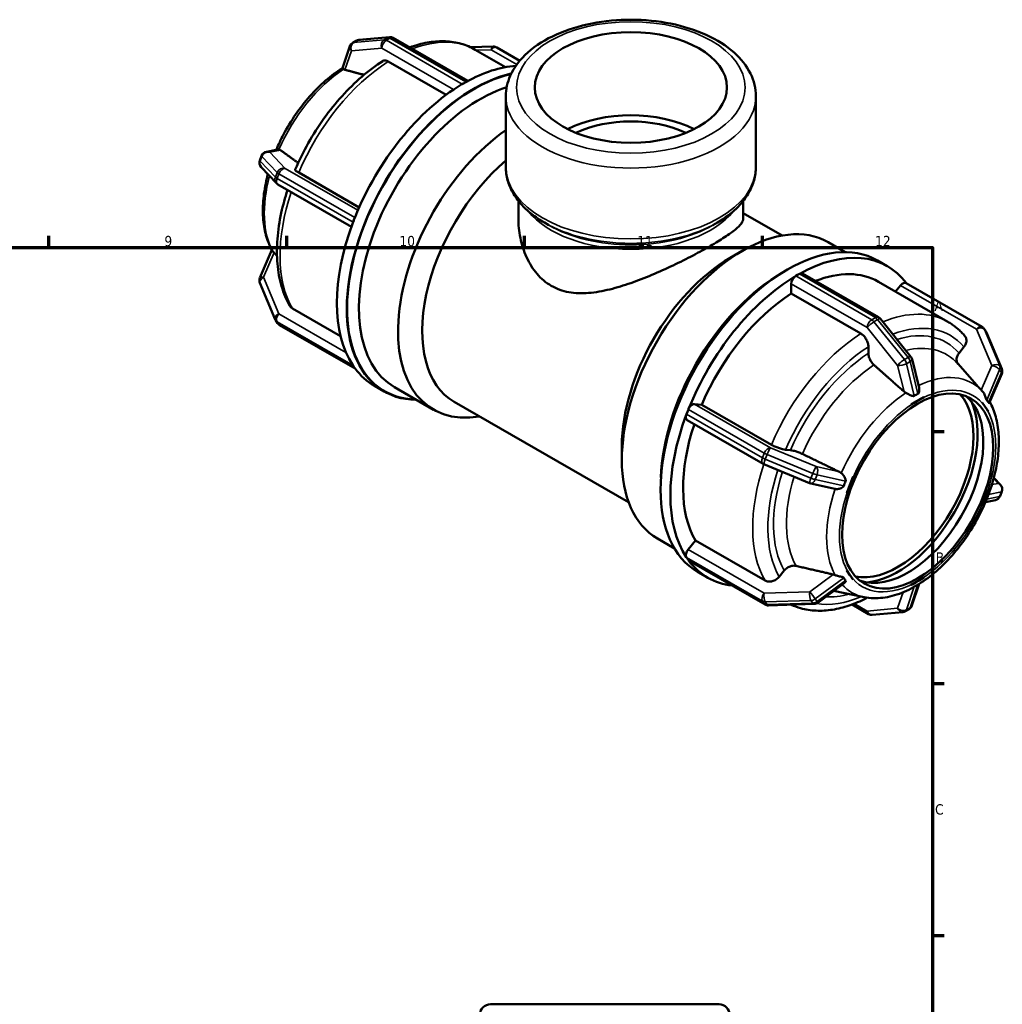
# Model space of a CAD drawing. Header units: millimetres. Extents: x 0 to 902, y -216 to 641.
# Tile 6 of 6: x 552 to 842, y 351 to 641. Entities that reach past the tile are written whole.
import ezdxf

# ---------------------------------------------------------------- set-up
doc = ezdxf.new("R2010")
doc.units = ezdxf.units.MM
for name, color, linetype, lineweight in [('Border (ANSI)', 7, 'Continuous', 70), ('Visible (ANSI)', 7, 'Continuous', 50), ('Visible Narrow (ANSI)', 7, 'Continuous', 35)]:
    doc.layers.add(name, color=color, linetype=linetype, lineweight=lineweight)
doc.styles.add('Note Text (ANSI)', font='tahoma.ttf')

# ---------------------------------------------------------------- blocks, each defined once
blk = doc.blocks.new('Borders Default Border')
at = {"layer": 'Border (ANSI)'}
for p, q in [((560.67, 574), (560.67, 577.45)), ((630.75, 574), (630.75, 577.45)), ((700.83, 574), (700.83, 577.45)), ((770.92, 574), (770.92, 577.45)), ((821, 519.75), (824.45, 519.75)), ((821, 445.5), (824.45, 445.5)), ((821, 371.25), (824.45, 371.25))]:
    blk.add_line(p, q, dxfattribs=at)
at = {"layer": 'Border (ANSI)', "flags": 128}
blk.add_lwpolyline([(20, 20), (20, 574), (821, 574), (821, 20), (20, 20)], dxfattribs=at)
at = {"layer": 'Border (ANSI)', "attachment_point": 7, "style": 'Note Text (ANSI)'}
for s, insert, char_height in [('9', (594.7, 574.34), 3.05), ('10', (663.96, 574.34), 3.048), ('11', (734.04, 574.4), 3.048), ('12', (804.13, 574.4), 3.048), ('A', (821.63, 555.35), 3.05), ('B', (821.99, 481.1), 3.05), ('C', (821.8, 406.8), 3.05)]:
    blk.add_mtext(s, dxfattribs=dict(at, insert=insert, char_height=char_height))

msp = doc.modelspace()

# ---------------------------------------------------------------- linework, layer by layer
at = {"layer": 'Visible (ANSI)'}
for p, q in [((661.001, 636.052), (652.024, 635.229)), ((684.125, 623.134), (662.117, 635.808)), ((647.152, 626.902), (649.332, 633.334)), ((651.254, 634.985), (650.179, 634.366)), ((684.914, 633.059), (691.608, 633.264)), ((692.609, 633.013), (699.416, 629.093)), ((686.309, 632.335), (695.249, 627.187)), ((677.71, 619.022), (660.632, 628.857)), ((682.481, 622.207), (683.019, 622.516)), ((683.019, 622.516), (683.556, 622.825)), ((695.322, 597.743), (695.322, 618.628)), ((768.975, 597.743), (768.975, 618.628)), ((623.356, 601.078), (622.819, 599.693)), ((624.742, 602.247), (628.097, 602.929)), ((623.206, 597.713), (627.694, 592.955)), ((634.277, 596.088), (652.085, 585.833)), ((628.126, 592.614), (649.805, 580.13)), ((699.005, 582.645), (699.005, 587.784)), ((765.292, 582.645), (765.292, 587.784)), ((765.292, 584.151), (776.759, 577.548)), ((650.294, 581.468), (650.563, 582.161)), ((650.563, 582.161), (650.832, 582.854)), ((707.967, 580.602), (706.663, 581.359)), ((756.33, 580.602), (757.634, 581.359)), ((790.279, 575.578), (795.317, 572.678)), ((622.841, 565.033), (626.36, 573.306)), ((761.44, 570.967), (764.99, 573.027)), ((804.828, 570.201), (807.727, 568.531)), ((781.278, 565.932), (781.816, 566.242)), ((782.759, 566.334), (805.142, 553.445)), ((627.325, 552.815), (622.837, 563.565)), ((779.405, 560.46), (779.405, 563.308)), ((780.741, 565.623), (781.278, 565.932)), ((805.082, 563.938), (825.596, 552.125)), ((835.634, 550.65), (813.251, 563.539)), ((799.918, 548.647), (779.405, 560.46)), ((810.16, 561.014), (811.64, 562.855)), ((632.403, 556.072), (646.626, 547.882)), ((627.521, 552.458), (628.059, 551.691)), ((805.671, 552.992), (814.648, 541.83)), ((628.663, 551.138), (650.94, 538.31)), ((836.776, 549.33), (836.239, 550.097)), ((836.972, 548.974), (841.461, 538.223)), ((802.145, 542.833), (802.145, 544.785)), ((828.853, 542.886), (830.315, 544.704)), ((815.012, 541.093), (817.076, 532.621)), ((650.563, 538.831), (650.294, 539.214)), ((650.832, 538.448), (650.563, 538.831)), ((834.025, 533.54), (828.56, 539.701)), ((841.456, 536.755), (837.866, 528.314)), ((656.57, 533.257), (659.469, 531.588)), ((662.506, 532.839), (674.018, 526.21)), ((835.819, 531.517), (835.747, 531.598)), ((680.097, 528.525), (731.486, 498.932)), ((816.648, 528.843), (814.774, 527.764)), ((818.522, 529.922), (816.648, 528.843)), ((818.52, 529.928), (818.522, 529.922)), ((835.641, 528.354), (835.642, 528.353)), ((835.642, 528.353), (835.645, 528.359)), ((836.579, 527.016), (835.642, 528.353)), ((748.554, 524.884), (748.823, 525.577)), ((748.823, 525.577), (749.091, 526.27)), ((750.917, 527.887), (753.05, 527.691)), ((753.05, 527.691), (773.564, 515.878)), ((814.774, 527.764), (814.773, 527.77)), ((814.773, 527.765), (814.774, 527.764)), ((837.516, 525.68), (836.579, 527.016)), ((837.516, 525.68), (837.515, 525.68)), ((837.518, 525.685), (837.516, 525.68)), ((771.151, 510.251), (748.768, 523.14)), ((729.49, 515.484), (729.49, 511.38)), ((777.723, 514.419), (779.185, 514.285)), ((784.836, 504.562), (771.37, 510.143)), ((797.654, 506.477), (796.717, 504.061)), ((797.648, 506.478), (797.654, 506.477)), ((797.654, 506.477), (797.652, 506.478)), ((841.091, 504.076), (839.119, 506.166)), ((792.237, 502.871), (785.145, 504.464)), ((796.717, 504.061), (795.78, 501.645)), ((836.579, 500.407), (837.516, 502.823)), ((837.515, 502.824), (837.516, 502.823)), ((837.516, 502.823), (837.518, 502.823)), ((795.78, 501.645), (795.775, 501.647)), ((835.642, 497.991), (836.579, 500.407)), ((839.556, 499.541), (836.638, 498.948)), ((840.941, 500.71), (841.479, 502.095)), ((835.642, 497.991), (835.641, 497.992)), ((835.645, 497.992), (835.642, 497.991)), ((739.977, 488.227), (745.014, 485.326)), ((749.043, 485.023), (751.176, 487.675)), ((751.176, 487.675), (771.69, 475.862)), ((748.823, 482.247), (748.554, 482.63)), ((749.091, 481.864), (748.823, 482.247)), ((771.688, 468.776), (749.306, 481.665)), ((751.931, 478.343), (754.83, 476.673)), ((775.849, 476.982), (777.311, 478.8)), ((795.775, 478.785), (795.78, 478.789)), ((795.78, 478.789), (795.779, 478.79)), ((795.78, 478.789), (796.717, 477.452)), ((796.717, 477.452), (797.654, 476.115)), ((797.654, 476.115), (797.648, 476.111)), ((816.648, 475.625), (818.522, 476.704)), ((818.52, 476.705), (818.522, 476.704)), ((818.522, 476.704), (818.52, 476.7)), ((795.041, 475.123), (787.225, 469.308)), ((814.774, 474.546), (814.773, 474.547)), ((814.773, 474.542), (814.774, 474.546)), ((814.774, 474.546), (816.648, 475.625)), ((817.139, 474.868), (814.965, 468.454)), ((800.944, 470.955), (791.899, 472.786)), ((786.154, 468.936), (772.689, 468.524)), ((797.318, 468.781), (802.181, 465.981)), ((813.044, 466.803), (814.119, 467.422)), ((803.296, 465.736), (812.273, 466.559)), ((690.79, 350.927), (758.142, 350.927))]:
    msp.add_line(p, q, dxfattribs=at)
for centre, radius, start, end in [((661.174, 634.17), 1.89, 60.06401, 95.23725), ((651.122, 632.728), 1.89, 119.93599, 161.28292), ((652.197, 633.347), 1.89, 95.23725, 119.93599), ((691.666, 631.375), 1.89, 60.06401, 91.75008), ((625.118, 600.395), 1.89, 101.48625, 158.80211), ((624.581, 599.009), 1.89, 158.80211, 223.33003), ((629.069, 594.251), 1.89, 223.33003, 240.06401), ((624.581, 564.293), 1.89, 156.95979, 202.66139), ((629.069, 553.543), 1.89, 202.66139, 215.02709), ((629.606, 552.776), 1.89, 215.02709, 240.06401), ((804.199, 551.807), 1.89, 38.80817, 60.06401), ((834.691, 549.012), 1.89, 35.02709, 60.06401), ((835.228, 548.245), 1.89, 22.66139, 35.02709), ((813.175, 540.645), 1.89, 13.69668, 38.80817), ((839.717, 537.495), 1.89, 336.95979, 22.66139), ((772.094, 511.889), 1.89, 240.06401, 247.48785), ((785.559, 506.308), 1.89, 247.48785, 257.34102), ((839.717, 502.779), 1.89, 338.80211, 43.33003), ((839.179, 501.393), 1.89, 281.48625, 338.80211), ((772.632, 470.413), 1.89, 240.06401, 271.75008), ((786.097, 470.825), 1.89, 271.75008, 306.64487), ((813.175, 469.06), 1.89, 299.93599, 341.28292), ((803.124, 467.618), 1.89, 240.06401, 275.23725), ((812.101, 468.441), 1.89, 275.23725, 299.93599), ((690.79, 347.777), 3.15, 90, 180), ((758.142, 347.777), 3.15, 0, 90)]:
    msp.add_arc(centre, radius, start, end, dxfattribs=at)
for centre, major_axis, ratio in [((732.149, 621.203), (-28.328, 0), 0.5758617), ((816.648, 502.234), (-15.72, -27.297), 0.5780931)]:
    msp.add_ellipse(centre, major_axis=major_axis, ratio=ratio, dxfattribs=at)
for centre, major_axis, ratio, start_param, end_param in [((683.019, 579.186), (26.449, 45.929), 0.5780931, 0.3652883, 0.76579), ((685.918, 577.517), (-26.449, -45.929), 0.5780931, 3.6275523, 6.5977104), ((685.918, 577.517), (-26.379, -45.808), 0.5780931, 3.6285548, 6.5894647), ((687.658, 576.515), (-25.151, -43.676), 0.5780931, 3.7013868, 6.2831853), ((683.019, 579.186), (-26.449, -45.929), 0.5780931, 3.9427316, 4.9545802), ((683.019, 579.186), (-26.449, -45.929), 0.5780931, 3.9250571, 3.9427316), ((682.481, 620.661), (0.943, 1.638), 0.5780931, 0.7834645, 0.8770927), ((683.019, 579.186), (-26.449, -45.929), 0.5780931, 3.9073826, 3.9250571), ((683.556, 621.28), (0.943, 1.638), 0.5780931, 0.6898362, 0.7834645), ((732.149, 596.677), (-28.328, 0), 0.5758617, 3.9922953, 5.4324827), ((732.149, 596.677), (-25.2, 0), 0.5758617, 4.01583, 5.4089479), ((699.169, 569.886), (-25.151, -43.676), 0.5780931, 4.0332122, 6.7342121), ((702.733, 567.833), (-22.636, -39.308), 0.5780931, 4.1582131, 6.2831853), ((683.019, 579.186), (-26.449, -45.929), 0.5780931, 4.9899291, 6.0017777), ((683.019, 579.186), (-26.449, -45.929), 0.5780931, 4.9722547, 4.9899291), ((651.452, 581.362), (0.943, 1.638), 0.5780931, 1.830662, 1.9242902), ((683.019, 579.186), (-26.449, -45.929), 0.5780931, 4.9545802, 4.9722547), ((651.989, 582.748), (0.943, 1.638), 0.5780931, 1.7370338, 1.830662), ((765.128, 531.902), (-25.151, -43.676), 0.5780931, 3.1415927, 6.2831853), ((778.379, 524.272), (26.449, 45.929), 0.5780931, 0, 3.1415926), ((781.278, 522.602), (26.449, 45.929), 0.5780931, 6.0392486, 7.0489753), ((761.564, 533.955), (-22.636, -39.308), 0.5780931, 3.9289245, 5.4958534), ((781.816, 564.696), (-0.943, -1.638), 0.5780931, 3.8314289, 3.9250571), ((781.816, 564.696), (0.943, 1.638), 0.5780931, 0, 0.6898362), ((781.278, 522.602), (23.804, 41.336), 0.5780931, 0, 0.6266655), ((776.64, 525.273), (-25.151, -43.676), 0.5780931, 3.9652845, 5.4594935), ((781.278, 522.602), (-26.449, -45.929), 0.5780931, 3.9427316, 4.9545802), ((780.741, 564.077), (0.943, 1.638), 0.5780931, 0.8770927, 2.3542608), ((780.741, 564.077), (-0.943, -1.638), 0.5780931, 3.9250571, 4.0186853), ((812.308, 561.901), (0.943, 1.638), 0.5780931, 0, 1.3070632), ((781.278, 522.602), (-23.804, -41.336), 0.5780931, 3.9806413, 4.9166705), ((651.452, 540.653), (-0.943, -1.638), 0.5780931, 5.925824, 6.0194522), ((683.019, 579.186), (-26.449, -45.929), 0.5780931, 6.0017777, 6.0194522), ((683.019, 579.186), (-26.449, -45.929), 0.5780931, 6.0194522, 6.0371267), ((651.989, 539.887), (-0.943, -1.638), 0.5780931, 6.0194522, 6.1130804), ((683.019, 579.186), (-26.449, -45.929), 0.5780931, 6.0371267, 6.2831853), ((810.85, 505.573), (-15.72, -27.297), 0.5780931, 0.1847668, 2.9568258), ((813.749, 503.904), (-15.72, -27.297), 0.5780931, 0.0919883, 3.0496043), ((810.85, 505.573), (-16.582, -28.795), 0.5780931, 0.3876441, 2.7539486), ((750.249, 526.164), (-0.943, -1.638), 0.5780931, 4.8786264, 4.9722547), ((750.249, 526.164), (0.943, 1.638), 0.5780931, 0.2598657, 1.7370338), ((781.278, 522.602), (-26.449, -45.929), 0.5780931, 4.9899291, 6.0017777), ((749.711, 524.778), (-0.943, -1.638), 0.5780931, 5.0658829, 6.2831853), ((749.711, 524.778), (-0.943, -1.638), 0.5780931, 4.9722547, 5.0658829), ((781.278, 522.602), (-23.804, -41.336), 0.5780931, 5.0490531, 5.963868), ((749.711, 484.07), (-0.943, -1.638), 0.5780931, 4.4486559, 5.925824), ((749.711, 484.07), (-0.943, -1.638), 0.5780931, 5.925824, 6.0194522), ((750.249, 483.303), (-0.943, -1.638), 0.5780931, 6.0194522, 6.1130804), ((781.278, 522.602), (-26.449, -45.929), 0.5780931, 6.0371267, 6.527122), ((750.249, 483.303), (-0.943, -1.638), 0.5780931, 6.1130804, 6.2831853)]:
    msp.add_ellipse(centre, major_axis=major_axis, ratio=ratio, start_param=start_param, end_param=end_param, dxfattribs=at)
for points, knots in [([(768.975, 618.628), (768.975, 620.907), (768.419, 623.176), (766.276, 627.551), (764.622, 629.633), (760.288, 633.51), (757.513, 635.258), (751.192, 638.145), (747.63, 639.269), (740.134, 640.776), (736.205, 641.163), (728.354, 641.179), (724.435, 640.81), (716.959, 639.347), (713.406, 638.25), (707, 635.387), (704.151, 633.617), (699.53, 629.521), (697.735, 627.197), (695.772, 622.728), (695.322, 620.681), (695.322, 618.628)], [0.7853982, 0.7853982, 0.7853982, 0.7853982, 1.0603474, 1.0603474, 1.3575017, 1.3575017, 1.6856704, 1.6856704, 2.0203189, 2.0203189, 2.3527033, 2.3527033, 2.6839192, 2.6839192, 3.0162502, 3.0162502, 3.3508645, 3.3508645, 3.6792644, 3.6792644, 3.9269908, 3.9269908, 3.9269908, 3.9269908]), ([(686.309, 632.335), (684.999, 633.09), (683.594, 633.678), (680.653, 634.506), (679.119, 634.746), (675.976, 634.887), (674.367, 634.788), (671.111, 634.276), (669.465, 633.863), (667.535, 633.208), (667.257, 633.11), (666.979, 633.007)], [5.49972085, 5.49972085, 5.49972085, 5.49972085, 5.6450944, 5.6450944, 5.79046794, 5.79046794, 5.93584148, 5.93584148, 6.08121503, 6.08121503, 6.10566856, 6.10566856, 6.10566856, 6.10566856]), ([(659.018, 628.984), (656.925, 627.642), (654.862, 626.091), (650.848, 622.628), (648.899, 620.715), (645.17, 616.591), (643.392, 614.379), (640.059, 609.728), (638.506, 607.289), (635.673, 602.263), (634.393, 599.675), (633.272, 597.054)], [0.05675007, 0.05675007, 0.05675007, 0.05675007, 0.24340997, 0.24340997, 0.43006986, 0.43006986, 0.61672976, 0.61672976, 0.80338965, 0.80338965, 0.99004955, 0.99004955, 0.99004955, 0.99004955]), ([(660.632, 628.857), (660.357, 629.015), (660.034, 629.127), (659.526, 629.176), (659.251, 629.121), (659.044, 629.001), (659.031, 628.993), (659.018, 628.984)], [0, 0, 0, 0, 0.11656574, 0.11656574, 0.23322372, 0.23322372, 0.24111147, 0.24111147, 0.24111147, 0.24111147]), ([(647.159, 626.92), (645.473, 625.861), (643.816, 624.624), (640.597, 621.836), (639.037, 620.285), (636.072, 616.931), (634.667, 615.129), (632.062, 611.341), (630.861, 609.355), (629.009, 605.847), (628.299, 604.351), (627.659, 602.84)], [0.04530892, 0.04530892, 0.04530892, 0.04530892, 0.24595622, 0.24595622, 0.44767766, 0.44767766, 0.64939909, 0.64939909, 0.85112052, 0.85112052, 0.9960911, 0.9960911, 0.9960911, 0.9960911]), ([(647.493, 626.584), (647.491, 626.586), (647.488, 626.588), (647.323, 626.693), (647.226, 626.771), (647.154, 626.859), (647.146, 626.883), (647.152, 626.902)], [-1.20527305, -1.20527305, -1.20527305, -1.20527305, -1.20340759, -1.20340759, -1.09653631, -1.09653631, -1.03220049, -1.03220049, -1.03220049, -1.03220049]), ([(647.907, 626.413), (647.895, 626.416), (647.883, 626.419), (647.731, 626.462), (647.599, 626.517), (647.493, 626.584)], [0.633120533, 0.633120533, 0.633120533, 0.633120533, 0.63826468, 0.63826468, 0.701482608, 0.701482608, 0.701482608, 0.701482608]), ([(628.097, 602.929), (628.128, 602.935), (628.16, 602.94), (628.278, 602.95), (628.369, 602.945), (628.466, 602.925)], [-0.747560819, -0.747560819, -0.747560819, -0.747560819, -0.727766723, -0.727766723, -0.677641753, -0.677641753, -0.677641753, -0.677641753]), ([(628.466, 602.925), (628.603, 602.898), (628.732, 602.84), (628.854, 602.758), (628.863, 602.752), (628.872, 602.745)], [0.55155012, 0.55155012, 0.55155012, 0.55155012, 0.614768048, 0.614768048, 0.619912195, 0.619912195, 0.619912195, 0.619912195]), ([(625.178, 595.622), (625.068, 595.207), (624.965, 594.793), (624.395, 592.381), (624.063, 590.4), (623.696, 586.535), (623.662, 584.649), (623.908, 581.027), (624.188, 579.291), (625.08, 576.021), (625.693, 574.488), (626.479, 573.091)], [1.22513562, 1.22513562, 1.22513562, 1.22513562, 1.26459723, 1.26459723, 1.4553926, 1.4553926, 1.64618797, 1.64618797, 1.83698334, 1.83698334, 2.02777871, 2.02777871, 2.02777871, 2.02777871]), ([(633.275, 597.053), (633.261, 597.02), (633.258, 596.982), (633.294, 596.846), (633.409, 596.703), (633.735, 596.427), (634.003, 596.246), (634.277, 596.088)], [-0.28094926, -0.28094926, -0.28094926, -0.28094926, -0.23322372, -0.23322372, -0.11656574, -0.11656574, 0, 0, 0, 0]), ([(695.322, 597.743), (695.322, 596.448), (695.5, 595.153), (696.189, 592.633), (696.701, 591.408), (698.014, 589.067), (698.816, 587.951), (700.669, 585.846), (701.72, 584.855), (704.037, 583.006), (705.304, 582.148), (706.663, 581.359)], [3.92699082, 3.92699082, 3.92699082, 3.92699082, 4.08329994, 4.08329994, 4.23960906, 4.23960906, 4.39591819, 4.39591819, 4.55222731, 4.55222731, 4.70853643, 4.70853643, 4.70853643, 4.70853643]), ([(757.634, 581.359), (758.993, 582.148), (760.26, 583.006), (762.578, 584.855), (763.629, 585.846), (765.481, 587.951), (766.283, 589.067), (767.597, 591.408), (768.108, 592.633), (768.798, 595.153), (768.975, 596.448), (768.975, 597.743)], [0.00385255, 0.00385255, 0.00385255, 0.00385255, 0.16016167, 0.16016167, 0.31647079, 0.31647079, 0.47277992, 0.47277992, 0.62908904, 0.62908904, 0.78539816, 0.78539816, 0.78539816, 0.78539816]), ([(630.975, 590.973), (630.242, 588.736), (629.631, 586.499), (628.579, 581.662), (628.192, 579.072), (627.805, 574.036), (627.804, 571.589), (628.205, 566.912), (628.605, 564.681), (629.822, 560.504), (630.639, 558.559), (631.666, 556.799)], [1.13346855, 1.13346855, 1.13346855, 1.13346855, 1.29113886, 1.29113886, 1.47797754, 1.47797754, 1.66481622, 1.66481622, 1.8516549, 1.8516549, 2.03849359, 2.03849359, 2.03849359, 2.03849359]), ([(699.005, 582.645), (699.005, 580.763), (699.195, 578.795), (699.997, 574.896), (700.608, 572.965), (702.249, 569.363), (703.282, 567.69), (705.73, 564.816), (707.148, 563.617), (708.712, 562.716)], [18.396803, 18.396803, 18.396803, 18.396803, 19.0607011, 19.0607011, 19.7245992, 19.7245992, 20.3884973, 20.3884973, 21.0523954, 21.0523954, 21.0523954, 21.0523954]), ([(708.712, 562.716), (710.277, 561.815), (712.012, 561.198), (715.713, 560.531), (717.681, 560.477), (721.734, 560.799), (723.824, 561.175), (728.013, 562.199), (730.113, 562.848), (734.147, 564.256), (736.233, 565.066), (740.428, 566.826), (742.537, 567.776), (746.628, 569.718), (748.615, 570.711), (752.325, 572.651), (754.048, 573.597), (757.121, 575.367), (758.538, 576.229), (760.999, 577.843), (762.044, 578.595), (763.7, 579.963), (764.313, 580.58), (765.109, 581.694), (765.292, 582.191), (765.292, 582.645)], [0, 0, 0, 0, 0.6638981, 0.6638981, 1.3277962, 1.3277962, 1.9916943, 1.9916943, 2.6555924, 2.6555924, 3.307469, 3.307469, 3.9593456, 3.9593456, 4.6112222, 4.6112222, 5.2630989, 5.2630989, 5.9149755, 5.9149755, 6.5668521, 6.5668521, 7.2187287, 7.2187287, 7.8706053, 7.8706053, 7.8706053, 7.8706053]), ([(626.479, 573.091), (626.48, 573.089), (626.481, 573.087), (626.524, 573.013), (626.583, 572.939), (626.659, 572.863)], [-0.60656639, -0.60656639, -0.60656639, -0.60656639, -0.605437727, -0.605437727, -0.565684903, -0.565684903, -0.565684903, -0.565684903]), ([(626.659, 572.863), (626.754, 572.769), (626.862, 572.653), (626.98, 572.521), (626.989, 572.511), (626.998, 572.501)], [0.551550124, 0.551550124, 0.551550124, 0.551550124, 0.614768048, 0.614768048, 0.619912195, 0.619912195, 0.619912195, 0.619912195]), ([(631.667, 556.799), (631.677, 556.781), (631.688, 556.763), (631.861, 556.486), (632.129, 556.23), (632.403, 556.072)], [-0.12435003, -0.12435003, -0.12435003, -0.12435003, -0.11656574, -0.11656574, 0, 0, 0, 0]), ([(830.566, 547.934), (830.282, 548.273), (829.988, 548.6), (829.381, 549.232), (829.067, 549.537), (828.421, 550.122), (828.089, 550.403), (827.406, 550.939), (827.055, 551.195), (826.338, 551.68), (825.971, 551.909), (825.596, 552.125)], [5.29171912, 5.29171912, 5.29171912, 5.29171912, 5.33331946, 5.33331946, 5.37491981, 5.37491981, 5.41652016, 5.41652016, 5.45812051, 5.45812051, 5.49972085, 5.49972085, 5.49972085, 5.49972085]), ([(802.145, 544.785), (802.145, 545.103), (802.081, 545.515), (801.87, 546.225), (801.687, 546.648), (801.298, 547.322), (801.024, 547.692), (800.516, 548.228), (800.193, 548.489), (799.918, 548.647)], [-0.46689361, -0.46689361, -0.46689361, -0.46689361, -0.35000166, -0.35000166, -0.23322372, -0.23322372, -0.11656574, -0.11656574, 0, 0, 0, 0]), ([(830.315, 544.704), (830.554, 545.001), (830.77, 545.387), (831, 546.056), (831.055, 546.458), (831.003, 547.101), (830.888, 547.456), (830.679, 547.789), (830.625, 547.862), (830.564, 547.933)], [-0.46689361, -0.46689361, -0.46689361, -0.46689361, -0.35000166, -0.35000166, -0.23322372, -0.23322372, -0.11656574, -0.11656574, -0.08363932, -0.08363932, -0.08363932, -0.08363932]), ([(803.796, 539.389), (803.7, 539.475), (803.607, 539.566), (803.267, 539.924), (802.993, 540.294), (802.604, 540.969), (802.421, 541.392), (802.21, 542.102), (802.145, 542.514), (802.145, 542.833)], [1.01119738, 1.01119738, 1.01119738, 1.01119738, 1.05047814, 1.05047814, 1.167159, 1.167159, 1.28399225, 1.28399225, 1.40093137, 1.40093137, 1.40093137, 1.40093137]), ([(828.609, 539.646), (828.546, 539.72), (828.491, 539.797), (828.28, 540.133), (828.165, 540.489), (828.113, 541.132), (828.168, 541.534), (828.398, 542.203), (828.615, 542.59), (828.853, 542.886)], [1.0162401, 1.0162401, 1.0162401, 1.0162401, 1.05047814, 1.05047814, 1.167159, 1.167159, 1.28399225, 1.28399225, 1.40093137, 1.40093137, 1.40093137, 1.40093137]), ([(813.19, 531.166), (812.999, 531.269), (812.826, 531.39), (812.679, 531.516), (812.667, 531.526), (812.655, 531.537), (812.643, 531.547)], [1.1898148, 1.1898148, 1.1898148, 1.1898148, 1.253032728, 1.253032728, 1.253032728, 1.258176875, 1.258176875, 1.258176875, 1.258176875]), ([(815.682, 530.293), (815.67, 530.285), (815.659, 530.279), (815.586, 530.242), (815.515, 530.225), (815.282, 530.224), (815.11, 530.272), (814.664, 530.434), (814.33, 530.589), (813.701, 530.897), (813.439, 531.031), (813.19, 531.166)], [-0.44794273, -0.44794273, -0.44794273, -0.44794273, -0.43760674, -0.43760674, -0.38657125, -0.38657125, -0.29995703, -0.29995703, -0.17315641, -0.17315641, -0.08419389, -0.08419389, -0.08419389, -0.08419389]), ([(817.077, 532.621), (817.147, 532.334), (817.159, 532.041), (817.12, 531.585), (817.08, 531.4), (816.99, 531.169), (816.948, 531.089), (816.854, 530.976), (816.809, 530.938), (816.757, 530.912)], [-0.69203027, -0.69203027, -0.69203027, -0.69203027, -0.57778044, -0.57778044, -0.48695083, -0.48695083, -0.43565819, -0.43565819, -0.39780564, -0.39780564, -0.39780564, -0.39780564]), ([(835.747, 531.598), (835.641, 531.718), (835.542, 531.83), (835.453, 531.93), (835.444, 531.94), (835.435, 531.95), (835.426, 531.961)], [1.202941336, 1.202941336, 1.202941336, 1.202941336, 1.253032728, 1.253032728, 1.253032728, 1.258176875, 1.258176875, 1.258176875, 1.258176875]), ([(835.834, 531.5), (835.833, 531.501), (835.832, 531.502), (835.83, 531.505), (835.829, 531.506), (835.827, 531.508), (835.826, 531.509), (835.824, 531.511), (835.823, 531.512), (835.821, 531.515), (835.82, 531.516), (835.819, 531.517)], [5.30782292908, 5.30782292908, 5.30782292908, 5.30782292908, 5.30800375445, 5.30800375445, 5.30818457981, 5.30818457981, 5.30836540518, 5.30836540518, 5.30854623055, 5.30854623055, 5.30872705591, 5.30872705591, 5.30872705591, 5.30872705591]), ([(837.014, 529.055), (837.006, 529.066), (836.997, 529.078), (836.958, 529.14), (836.928, 529.204), (836.83, 529.462), (836.763, 529.695), (836.574, 530.243), (836.429, 530.606), (836.109, 531.152), (835.976, 531.34), (835.832, 531.503)], [-0.40741008, -0.40741008, -0.40741008, -0.40741008, -0.39476177, -0.39476177, -0.35046647, -0.35046647, -0.26213098, -0.26213098, -0.14962946, -0.14962946, -0.08194251, -0.08194251, -0.08194251, -0.08194251]), ([(816.757, 530.912), (816.571, 530.816), (816.39, 530.717), (816.216, 530.617), (816.042, 530.516), (815.863, 530.408), (815.682, 530.293)], [-0.07388977, -0.07388977, -0.07388977, -0.07388977, 0, 0, 0, 0.07388977, 0.07388977, 0.07388977, 0.07388977]), ([(837.552, 528.288), (837.464, 528.428), (837.376, 528.561), (837.289, 528.685), (837.202, 528.809), (837.11, 528.933), (837.014, 529.055)], [2.22189894, 2.22189894, 2.22189894, 2.22189894, 2.29578871, 2.29578871, 2.29578871, 2.36967848, 2.36967848, 2.36967848, 2.36967848]), ([(837.866, 528.314), (837.843, 528.259), (837.806, 528.219), (837.733, 528.18), (837.682, 528.167), (837.601, 528.222), (837.576, 528.249), (837.552, 528.288)], [-0.61993511, -0.61993511, -0.61993511, -0.61993511, -0.52382506, -0.52382506, -0.44080409, -0.44080409, -0.40269175, -0.40269175, -0.40269175, -0.40269175]), ([(837.606, 501.388), (838.346, 503.393), (838.958, 505.41), (839.902, 509.407), (840.235, 511.388), (840.601, 515.254), (840.635, 517.139), (840.39, 520.761), (840.11, 522.497), (839.24, 525.683), (838.667, 527.144), (837.937, 528.482)], [4.21539452, 4.21539452, 4.21539452, 4.21539452, 4.40618989, 4.40618989, 4.59698526, 4.59698526, 4.78778063, 4.78778063, 4.978576, 4.978576, 5.15963323, 5.15963323, 5.15963323, 5.15963323]), ([(773.564, 515.878), (773.839, 515.72), (774.218, 515.529), (774.908, 515.22), (775.341, 515.047), (776.067, 514.792), (776.488, 514.665), (777.139, 514.503), (777.485, 514.44), (777.723, 514.419)], [0, 0, 0, 0, 0.11656574, 0.11656574, 0.23322372, 0.23322372, 0.35000166, 0.35000166, 0.46689361, 0.46689361, 0.46689361, 0.46689361]), ([(779.185, 514.285), (779.424, 514.263), (779.769, 514.2), (780.421, 514.038), (780.842, 513.911), (781.569, 513.656), (782.002, 513.483), (782.463, 513.277), (782.584, 513.22), (782.703, 513.163)], [0.46693773, 0.46693773, 0.46693773, 0.46693773, 0.58387684, 0.58387684, 0.70071009, 0.70071009, 0.81739095, 0.81739095, 0.85667172, 0.85667172, 0.85667172, 0.85667172]), ([(793.608, 507.88), (793.623, 507.872), (793.637, 507.865), (793.652, 507.858), (793.827, 507.768), (794.003, 507.65), (794.162, 507.507)], [1.24788858, 1.24788858, 1.24788858, 1.24788858, 1.253032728, 1.253032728, 1.253032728, 1.316250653, 1.316250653, 1.316250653, 1.316250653]), ([(794.162, 507.507), (794.181, 507.49), (794.199, 507.473), (794.466, 507.223), (794.694, 506.951), (795.152, 506.303), (795.339, 505.952), (795.456, 505.561), (795.485, 505.424), (795.464, 505.223), (795.449, 505.162), (795.424, 505.105)], [-0.85098804, -0.85098804, -0.85098804, -0.85098804, -0.84055003, -0.84055003, -0.69994867, -0.69994867, -0.51507629, -0.51507629, -0.44071974, -0.44071974, -0.4061258, -0.4061258, -0.4061258, -0.4061258]), ([(795.424, 505.105), (795.324, 504.87), (795.23, 504.639), (795.143, 504.415), (795.056, 504.19), (794.97, 503.957), (794.887, 503.719)], [-0.07388977, -0.07388977, -0.07388977, -0.07388977, 0, 0, 0, 0.07388977, 0.07388977, 0.07388977, 0.07388977]), ([(794.887, 503.719), (794.88, 503.7), (794.873, 503.681), (794.828, 503.586), (794.774, 503.511), (794.544, 503.292), (794.323, 503.17), (793.779, 502.953), (793.406, 502.857), (792.79, 502.807), (792.565, 502.813), (792.355, 502.848)], [-0.40708144, -0.40708144, -0.40708144, -0.40708144, -0.39606474, -0.39606474, -0.35047664, -0.35047664, -0.2611839, -0.2611839, -0.14941495, -0.14941495, -0.08193721, -0.08193721, -0.08193721, -0.08193721]), ([(817.112, 474.851), (818.807, 475.914), (820.473, 477.157), (823.7, 479.952), (825.26, 481.504), (828.225, 484.857), (829.63, 486.659), (832.236, 490.447), (833.436, 492.433), (835.591, 496.516), (836.545, 498.613), (837.357, 500.728)], [3.1858274, 3.1858274, 3.1858274, 3.1858274, 3.3875489, 3.3875489, 3.5892703, 3.5892703, 3.7909917, 3.7909917, 3.9927132, 3.9927132, 4.1944346, 4.1944346, 4.1944346, 4.1944346]), ([(837.552, 501.243), (837.559, 501.262), (837.566, 501.281), (837.584, 501.329), (837.594, 501.358), (837.606, 501.388)], [-0.407081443, -0.407081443, -0.407081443, -0.407081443, -0.396064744, -0.396064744, -0.379895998, -0.379895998, -0.379895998, -0.379895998]), ([(777.311, 478.8), (777.55, 479.097), (777.896, 479.409), (778.547, 479.836), (778.969, 480.026), (779.695, 480.222), (780.128, 480.262), (780.59, 480.218), (780.71, 480.199), (780.83, 480.171)], [0.46693773, 0.46693773, 0.46693773, 0.46693773, 0.58387684, 0.58387684, 0.70071009, 0.70071009, 0.81739095, 0.81739095, 0.85667172, 0.85667172, 0.85667172, 0.85667172]), ([(771.69, 475.862), (771.965, 475.704), (772.344, 475.587), (773.034, 475.522), (773.467, 475.561), (774.193, 475.756), (774.614, 475.947), (775.266, 476.373), (775.611, 476.686), (775.849, 476.982)], [0, 0, 0, 0, 0.11656574, 0.11656574, 0.23322372, 0.23322372, 0.35000166, 0.35000166, 0.46689361, 0.46689361, 0.46689361, 0.46689361]), ([(791.734, 477.635), (791.749, 477.632), (791.764, 477.629), (791.778, 477.625), (791.957, 477.582), (792.154, 477.521), (792.355, 477.445)], [1.24788858, 1.24788858, 1.24788858, 1.24788858, 1.253032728, 1.253032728, 1.253032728, 1.316250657, 1.316250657, 1.316250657, 1.316250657]), ([(792.355, 477.445), (792.66, 477.33), (792.984, 477.232), (793.754, 477.039), (794.155, 476.972), (794.544, 476.875), (794.685, 476.837), (794.83, 476.745), (794.864, 476.712), (794.887, 476.674)], [-0.86004246, -0.86004246, -0.86004246, -0.86004246, -0.72145651, -0.72145651, -0.52382506, -0.52382506, -0.44080409, -0.44080409, -0.40269175, -0.40269175, -0.40269175, -0.40269175]), ([(794.887, 476.674), (794.97, 476.537), (795.056, 476.405), (795.143, 476.281), (795.23, 476.157), (795.324, 476.032), (795.424, 475.907)], [2.22189894, 2.22189894, 2.22189894, 2.22189894, 2.29578871, 2.29578871, 2.29578871, 2.36967848, 2.36967848, 2.36967848, 2.36967848]), ([(795.424, 475.907), (795.433, 475.896), (795.441, 475.884), (795.471, 475.828), (795.48, 475.776), (795.453, 475.589), (795.368, 475.444), (795.194, 475.25), (795.122, 475.183), (795.042, 475.123)], [-0.40741008, -0.40741008, -0.40741008, -0.40741008, -0.39476177, -0.39476177, -0.35046647, -0.35046647, -0.26213098, -0.26213098, -0.21573096, -0.21573096, -0.21573096, -0.21573096]), ([(800.944, 470.955), (801.818, 470.778), (802.713, 470.677), (804.529, 470.62), (805.449, 470.664), (807.303, 470.889), (808.236, 471.069), (810.105, 471.557), (811.041, 471.864), (812.91, 472.599), (813.842, 473.025), (814.769, 473.507)], [2.54912199, 2.54912199, 2.54912199, 2.54912199, 2.6580059, 2.6580059, 2.7668898, 2.7668898, 2.8757737, 2.8757737, 2.9846576, 2.9846576, 3.0935415, 3.0935415, 3.0935415, 3.0935415]), ([(814.769, 473.507), (814.954, 473.604), (815.121, 473.706), (815.35, 473.849), (815.436, 473.905), (815.576, 473.991), (815.631, 474.023), (815.682, 474.05)], [-0.57404662, -0.57404662, -0.57404662, -0.57404662, -0.48695083, -0.48695083, -0.43565819, -0.43565819, -0.39780564, -0.39780564, -0.39780564, -0.39780564]), ([(815.682, 474.05), (815.863, 474.149), (816.042, 474.249), (816.216, 474.35), (816.39, 474.45), (816.571, 474.557), (816.757, 474.669)], [2.22189894, 2.22189894, 2.22189894, 2.22189894, 2.29578871, 2.29578871, 2.29578871, 2.36967848, 2.36967848, 2.36967848, 2.36967848]), ([(816.757, 474.669), (816.768, 474.677), (816.78, 474.683), (816.848, 474.723), (816.9, 474.751), (817.026, 474.811), (817.08, 474.831), (817.112, 474.851)], [-0.44794273, -0.44794273, -0.44794273, -0.44794273, -0.43760674, -0.43760674, -0.38657125, -0.38657125, -0.30162255, -0.30162255, -0.30162255, -0.30162255]), ([(779.383, 468.729), (780.28, 468.311), (781.213, 467.967), (783.644, 467.282), (785.178, 467.043), (788.321, 466.902), (789.93, 467), (793.186, 467.512), (794.833, 467.926), (798.136, 469.046), (799.793, 469.752), (801.442, 470.594)], [2.40849476, 2.40849476, 2.40849476, 2.40849476, 2.50350174, 2.50350174, 2.64887529, 2.64887529, 2.79424883, 2.79424883, 2.93962237, 2.93962237, 3.08499592, 3.08499592, 3.08499592, 3.08499592]), ([(801.442, 470.594), (801.459, 470.603), (801.476, 470.612), (801.577, 470.671), (801.66, 470.739), (801.734, 470.819)], [0.223380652, 0.223380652, 0.223380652, 0.223380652, 0.233223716, 0.233223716, 0.283976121, 0.283976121, 0.283976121, 0.283976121])]:
    msp.add_open_spline(points, degree=3, knots=knots, dxfattribs=at)
for points, weights in [([(653.519, 624.924), (650.631, 625.69), (647.907, 626.413)], [1.00050268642, 1.00072793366, 1.00011477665]), ([(628.872, 602.745), (631.402, 600.917), (634.116, 598.955)], [1.00011507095, 1.00085702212, 1.00037098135]), ([(626.998, 572.501), (627.433, 572.01), (627.874, 571.513)], [1.000115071, 1.00024271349, 1.00033401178]), ([(812.643, 531.547), (808.419, 535.292), (803.796, 539.389)], [1.00011477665, 1.00106574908, 1]), ([(835.426, 531.961), (834.732, 532.742), (834.025, 533.54)], [1.00011507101, 1.00031833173, 1.00042943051]), ([(782.703, 513.163), (788.401, 510.402), (793.608, 507.88)], [1, 1.00106589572, 1.00011507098]), ([(780.83, 480.171), (786.527, 478.846), (791.734, 477.635)], [1, 1.00106589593, 1.00011507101])]:
    msp.add_rational_spline(points, weights, degree=2, dxfattribs=at)
for points in [[(835.832, 531.503), (835.828, 531.507), (835.823, 531.512), (835.819, 531.517)], [(814.773, 527.77), (815.412, 528.129), (816.055, 528.502), (816.648, 528.843)], [(816.648, 528.843), (817.241, 529.185), (817.885, 529.553), (818.52, 529.928)], [(835.641, 528.354), (835.642, 528.355), (835.643, 528.357), (835.645, 528.359)], [(836.579, 527.016), (836.278, 527.445), (835.964, 527.894), (835.641, 528.354)], [(835.645, 528.359), (835.96, 527.896), (836.283, 527.439), (836.579, 527.016)], [(814.773, 527.765), (814.773, 527.767), (814.773, 527.768), (814.773, 527.77)], [(836.413, 527.253), (836.413, 527.253), (836.413, 527.253), (836.413, 527.253)], [(836.579, 527.016), (836.876, 526.593), (837.196, 526.132), (837.518, 525.685)], [(837.515, 525.68), (837.195, 526.138), (836.88, 526.587), (836.579, 527.016)], [(796.717, 504.061), (797.013, 504.826), (797.337, 505.655), (797.648, 506.478)], [(797.648, 506.478), (797.65, 506.478), (797.651, 506.478), (797.652, 506.478)], [(792.355, 502.848), (792.316, 502.854), (792.276, 502.862), (792.237, 502.871)], [(795.775, 501.647), (796.101, 502.466), (796.42, 503.296), (796.717, 504.061)], [(836.579, 500.407), (836.88, 501.183), (837.195, 501.994), (837.515, 502.824)], [(837.518, 502.823), (837.196, 502.001), (836.876, 501.172), (836.579, 500.407)], [(837.515, 502.824), (837.516, 502.824), (837.517, 502.824), (837.518, 502.823)], [(835.641, 497.992), (835.964, 498.82), (836.278, 499.632), (836.579, 500.407)], [(836.579, 500.407), (836.283, 499.643), (835.96, 498.813), (835.645, 497.992)], [(837.357, 500.728), (837.422, 500.897), (837.487, 501.069), (837.552, 501.243)], [(795.775, 478.785), (795.776, 478.786), (795.777, 478.788), (795.779, 478.79)], [(796.717, 477.452), (796.42, 477.875), (796.101, 478.336), (795.775, 478.785)], [(797.648, 476.111), (797.337, 476.572), (797.013, 477.029), (796.717, 477.452)], [(816.648, 475.625), (817.249, 475.972), (817.879, 476.334), (818.52, 476.705)], [(818.52, 476.7), (817.885, 476.339), (817.241, 475.967), (816.648, 475.625)], [(816.648, 475.625), (816.055, 475.284), (815.412, 474.915), (814.773, 474.542)], [(814.773, 474.547), (815.418, 474.916), (816.046, 475.279), (816.648, 475.625)], [(814.773, 474.542), (814.773, 474.543), (814.773, 474.545), (814.773, 474.547)]]:
    msp.add_open_spline(points, degree=3, dxfattribs=at)
at = {"layer": 'Visible Narrow (ANSI)'}
for p, q in [((651.529, 635.07), (660.505, 635.893)), ((660.505, 635.893), (659.431, 635.274)), ((660.099, 635.096), (661.174, 635.715)), ((661.174, 635.715), (683.556, 622.825)), ((649.785, 631.958), (658.762, 632.781)), ((659.431, 635.274), (650.454, 634.451)), ((650.454, 634.451), (651.529, 635.07)), ((658.762, 632.781), (679.931, 620.591)), ((682.481, 622.207), (660.099, 635.096)), ((647.907, 626.413), (649.785, 631.958)), ((686.557, 632.192), (690.998, 632.328)), ((690.998, 632.328), (698.546, 627.981)), ((622.91, 599.486), (623.448, 600.872)), ((623.448, 600.872), (627.936, 596.114)), ((625.786, 602.118), (628.872, 602.745)), ((630.275, 597.36), (625.786, 602.118)), ((627.399, 594.728), (622.91, 599.486)), ((627.936, 596.114), (627.399, 594.728)), ((627.912, 594.358), (628.449, 595.743)), ((628.449, 595.743), (650.832, 582.854)), ((651.726, 585.007), (630.275, 597.36)), ((650.294, 581.468), (627.912, 594.358)), ((623.912, 565.246), (626.998, 572.501)), ((781.816, 566.242), (804.199, 553.352)), ((628.401, 554.496), (623.912, 565.246)), ((779.405, 563.308), (801.787, 550.419)), ((803.124, 552.733), (780.741, 565.623)), ((811.64, 562.855), (834.023, 549.965)), ((648.208, 543.09), (628.401, 554.496)), ((628.449, 551.337), (627.912, 552.104)), ((627.912, 552.104), (650.294, 539.214)), ((804.199, 553.352), (803.124, 552.733)), ((803.792, 552.141), (804.867, 552.76)), ((812.769, 540.98), (803.792, 552.141)), ((804.867, 552.76), (813.844, 541.599)), ((650.832, 538.448), (628.449, 551.337)), ((801.787, 550.419), (810.764, 539.257)), ((834.023, 549.965), (838.511, 539.215)), ((836.361, 549.874), (836.899, 549.107)), ((840.85, 539.123), (836.361, 549.874)), ((836.899, 549.107), (841.387, 538.357)), ((813.844, 541.599), (812.769, 540.98)), ((813.371, 539.776), (814.445, 540.395)), ((814.445, 540.395), (816.757, 530.912)), ((810.764, 539.257), (812.643, 531.547)), ((815.682, 530.293), (813.371, 539.776)), ((838.511, 539.215), (835.426, 531.961)), ((837.014, 529.055), (840.81, 537.979)), ((841.347, 537.212), (837.552, 528.288)), ((840.81, 537.979), (841.347, 537.212)), ((841.387, 538.357), (840.85, 539.123)), ((749.091, 526.27), (771.474, 513.381)), ((773.3, 514.997), (750.917, 527.887)), ((770.937, 511.995), (748.554, 524.884)), ((786.765, 509.417), (773.3, 514.997)), ((771.474, 513.381), (770.937, 511.995)), ((771.76, 511.596), (772.297, 512.982)), ((785.225, 506.015), (771.76, 511.596)), ((772.297, 512.982), (785.763, 507.401)), ((793.608, 507.88), (786.765, 509.417)), ((785.763, 507.401), (785.225, 506.015)), ((786.469, 505.61), (787.006, 506.995)), ((794.887, 503.719), (786.469, 505.61)), ((787.006, 506.995), (795.424, 505.105)), ((839.052, 505.914), (840.385, 504.502)), ((840.385, 504.502), (838.534, 504.126)), ((840.81, 500.629), (837.014, 499.857)), ((837.552, 501.243), (841.347, 502.014)), ((841.347, 502.014), (840.81, 500.629)), ((771.426, 472.134), (749.043, 485.023)), ((748.554, 482.63), (770.937, 469.741)), ((771.474, 468.974), (749.091, 481.864)), ((791.734, 477.635), (784.891, 472.545)), ((786.469, 470.412), (794.887, 476.674)), ((795.424, 475.907), (787.006, 469.645)), ((813.371, 467.229), (815.682, 474.05)), ((816.757, 474.669), (814.445, 467.848)), ((784.891, 472.545), (771.426, 472.134)), ((787.006, 469.645), (786.469, 470.412)), ((812.362, 472.387), (810.764, 467.672)), ((770.937, 469.741), (771.474, 468.974)), ((771.76, 469.549), (785.225, 469.961)), ((772.297, 468.782), (771.76, 469.549)), ((785.763, 469.194), (772.297, 468.782)), ((785.225, 469.961), (785.763, 469.194)), ((801.787, 466.849), (797.989, 469.036)), ((810.764, 467.672), (801.787, 466.849)), ((814.445, 467.848), (813.371, 467.229))]:
    msp.add_line(p, q, dxfattribs=at)
msp.add_ellipse((732.149, 621.203), major_axis=(-33.676, 0), ratio=0.5758617, dxfattribs=at)
for centre, major_axis, ratio, start_param, end_param in [((661.174, 634.17), (-0.173, 1.882), 0.7885742, 0, 0.3479284), ((661.174, 634.17), (-0.943, 1.638), 0.5780931, 5.4997209, 6.0233196), ((661.174, 634.17), (0.943, 1.638), 0.5780931, 0, 0.7834645), ((651.122, 632.728), (-1.79, 0.606), 0.727276, 0, 1.0014946), ((651.122, 632.728), (-0.173, 1.882), 0.7885742, 0.3479284, 1.9187247), ((651.122, 632.728), (-0.943, 1.638), 0.5780931, 6.0233196, 6.2831853), ((652.197, 633.347), (-0.943, 1.638), 0.5780931, 6.0233196, 6.2831853), ((652.197, 633.347), (-0.173, 1.882), 0.7885742, 0, 0.3479284), ((660.099, 633.551), (-0.173, 1.882), 0.7885742, 0.3479284, 1.9187247), ((660.099, 633.551), (0.943, 1.638), 0.5780931, 0.7834645, 2.3542608), ((660.099, 633.551), (-0.943, 1.638), 0.5780931, 5.4997209, 6.0233196), ((662.505, 590.999), (23.804, 41.336), 0.5780931, 0, 0.6266655), ((691.666, 631.375), (-0.058, 1.889), 0.3942871, 0, 1.0298109), ((691.666, 631.375), (0.943, 1.638), 0.5780931, 0, 1.3070632), ((662.505, 590.999), (23.804, 41.336), 0.5780931, 0.8390486, 1.7750778), ((649.3, 598.603), (-17.761, -30.842), 0.5780931, 3.9969192, 4.9003926), ((732.149, 618.628), (-36.826, 0), 0.5758617, 0, 3.1415927), ((625.118, 600.395), (-1.762, 0.683), 0.2096643, 0, 0.4146092), ((625.118, 600.395), (1.375, 1.297), 0.8949304, 0.4891578, 2.0599541), ((625.118, 600.395), (-0.376, 1.852), 0.9294071, 5.6789786, 6.2831853), ((624.581, 599.009), (-1.375, -1.297), 0.8949304, 5.2015467, 6.2831853), ((624.581, 599.009), (-1.762, 0.683), 0.2096643, 0, 0.4146092), ((649.3, 598.603), (-17.761, -30.842), 0.5780931, 5.1423821, 5.9475901), ((629.606, 595.637), (-1.375, -1.297), 0.8949304, 3.6307504, 5.2015467), ((629.606, 595.637), (1.762, -0.683), 0.2096643, 3.5562019, 4.0798006), ((629.606, 595.637), (0.943, 1.638), 0.5780931, 0.2598657, 1.830662), ((732.149, 597.743), (36.826, 0), 0.5758617, 3.1415927, 6.2831853), ((629.069, 594.251), (-1.375, -1.297), 0.8949304, 5.2015467, 6.2831853), ((629.069, 594.251), (-1.762, 0.683), 0.2096643, 0.4146092, 0.938208), ((629.069, 594.251), (-0.943, -1.638), 0.5780931, 4.9722547, 6.2831853), ((662.505, 590.999), (-23.804, -41.336), 0.5780931, 5.0490531, 5.963868), ((732.149, 592.599), (33.144, 0), 0.5758617, 3.5715489, 5.853229), ((732.149, 595.922), (35.904, 0), 0.5758617, 3.9231383, 5.5016397), ((732.149, 594.42), (-34.066, 0), 0.5758617, 0.7815456, 2.360047), ((624.581, 564.293), (-1.744, -0.728), 0.6069996, 4.8446883, 6.2831853), ((624.581, 564.293), (-1.739, 0.74), 0.3821917, 5.2624843, 6.2831853), ((629.069, 553.543), (-1.744, -0.728), 0.6069996, 4.8446883, 6.2831853), ((629.069, 553.543), (-0.943, -1.638), 0.5780931, 4.4486559, 6.0194522), ((801.792, 510.789), (23.804, 41.336), 0.5780931, 0, 0.6462088), ((629.069, 553.543), (-1.548, -1.085), 0.7877574, 0, 0.3525803), ((629.606, 552.776), (-1.548, -1.085), 0.7877574, 0, 0.3525803), ((803.124, 551.188), (-0.943, -1.638), 0.5780931, 3.9250571, 5.4958534), ((803.124, 551.188), (1.473, 1.184), 0.2127125, 0.9377138, 2.5085101), ((803.124, 551.188), (-0.943, 1.638), 0.5780931, 4.9761221, 5.4997209), ((804.199, 551.807), (0.943, 1.638), 0.5780931, 0, 0.7834645), ((804.199, 551.807), (0.943, -1.638), 0.5780931, 1.8345294, 2.3581282), ((804.199, 551.807), (1.473, 1.184), 0.2127125, 0, 0.9377138), ((804.019, 509.507), (22.232, 38.606), 0.5780931, 6.0789711, 6.8977069), ((629.606, 552.776), (-0.943, -1.638), 0.5780931, 6.0194522, 6.2831853), ((801.792, 510.789), (-23.804, -41.336), 0.5780931, 3.9806413, 4.9166705), ((804.019, 509.507), (21.043, 36.541), 0.5780931, 6.0823389, 6.8453519), ((834.691, 549.012), (0.943, 1.638), 0.5780931, 0, 1.3070632), ((834.691, 549.012), (1.744, 0.728), 0.6069996, 0.1322994, 1.7030957), ((834.691, 549.012), (1.548, 1.085), 0.7877574, 6.1121668, 6.2831853), ((835.228, 548.245), (1.548, 1.085), 0.7877574, 6.1121668, 6.2831853), ((835.228, 548.245), (1.744, 0.728), 0.6069996, 0, 0.1322994), ((804.019, 509.507), (22.232, 38.606), 0.5780931, 0.8429833, 1.7711431), ((804.019, 509.507), (-21.043, -36.541), 0.5780931, 3.9879438, 4.909368), ((805.67, 508.556), (19.524, 33.905), 0.5780931, 6.0921915, 6.7919993), ((812.101, 540.026), (-1.473, -1.184), 0.2127125, 4.0793064, 5.6501028), ((812.101, 540.026), (-0.943, 1.638), 0.5780931, 4.2456677, 4.9761221), ((813.175, 540.645), (1.473, 1.184), 0.2127125, 0, 0.9377138), ((813.175, 540.645), (0.943, -1.638), 0.5780931, 1.104075, 1.8345294), ((813.175, 540.645), (1.836, 0.448), 0.3671548, 5.3830432, 6.2831853), ((805.67, 508.556), (19.524, 33.905), 0.5780931, 0.851249, 1.7628775), ((812.101, 540.026), (1.836, 0.448), 0.3671548, 3.8122469, 5.3830432), ((814.997, 503.185), (17.761, 30.842), 0.5780931, 6.0921915, 6.990521), ((839.179, 538.262), (1.744, 0.728), 0.6069996, 0.1322994, 1.7030957), ((839.179, 538.262), (1.739, -0.74), 0.3821917, 0.5500953, 2.1208917), ((839.179, 538.262), (1.548, 1.085), 0.7877574, 5.3817124, 6.1121668), ((839.717, 537.495), (1.548, 1.085), 0.7877574, 5.3817124, 6.1121668), ((839.717, 537.495), (1.739, -0.74), 0.3821917, 0, 0.5500953), ((839.717, 537.495), (1.744, 0.728), 0.6069996, 0, 0.1322994), ((814.997, 503.185), (-17.761, -30.842), 0.5780931, 3.9969192, 4.9003926), ((816.648, 502.234), (16.242, 28.205), 0.5780931, 6.0194522, 7.0666498), ((816.648, 502.234), (16.242, 28.205), 0.5780931, 0.7834645, 1.830662), ((816.648, 502.234), (16.242, 28.205), 0.5780931, 4.9722547, 6.0194522), ((772.632, 513.274), (0.943, 1.638), 0.5780931, 0.2598657, 1.830662), ((772.632, 513.274), (0.724, 1.746), 0.1063562, 0.2124549, 1.7832513), ((772.094, 511.889), (-0.943, -1.638), 0.5780931, 4.9722547, 6.2831853), ((772.094, 511.889), (-1.762, 0.683), 0.2096643, 0.938208, 1.4618068), ((772.094, 511.889), (-0.724, -1.746), 0.1063562, 4.9248439, 6.2831853), ((772.632, 513.274), (1.762, -0.683), 0.2096643, 4.0798006, 4.6033994), ((801.792, 510.789), (-23.804, -41.336), 0.5780931, 5.0486734, 5.963868), ((804.019, 509.507), (-22.232, -38.606), 0.5780931, 5.0598237, 5.9599334), ((786.097, 507.694), (0.724, 1.746), 0.1063562, 0.2124549, 1.7832513), ((786.097, 507.694), (0.414, 1.844), 0.5692858, 4.4545178, 6.0253141), ((804.019, 509.507), (-21.043, -36.541), 0.5780931, 5.0756363, 5.9565655), ((805.67, 508.556), (-19.524, -33.905), 0.5780931, 5.092122, 5.9516677), ((785.559, 506.308), (-0.724, -1.746), 0.1063562, 4.9248439, 6.2831853), ((785.559, 506.308), (-0.414, -1.844), 0.5692858, 0, 1.3129251), ((785.559, 506.308), (-1.762, 0.683), 0.2096643, 1.4618068, 2.1922612), ((786.097, 507.694), (1.762, -0.683), 0.2096643, 4.6033994, 5.3338538), ((814.997, 503.185), (-17.761, -30.842), 0.5780931, 5.0441167, 5.9475901), ((816.648, 502.234), (-16.242, -28.205), 0.5780931, 4.9722547, 6.0194522), ((839.717, 502.779), (0.376, -1.852), 0.9294071, 0.9665896, 2.537386), ((839.717, 502.779), (1.375, 1.297), 0.8949304, 0, 0.4891578), ((816.648, 502.234), (-16.242, -28.205), 0.5780931, 0.7834645, 1.830662), ((839.179, 501.393), (0.376, -1.852), 0.9294071, 0, 0.9665896), ((839.179, 501.393), (1.762, -0.683), 0.2096643, 5.9673401, 6.2831853), ((839.717, 502.779), (1.762, -0.683), 0.2096643, 5.9673401, 6.2831853), ((816.648, 502.234), (-16.242, -28.205), 0.5780931, 6.0194522, 7.0666498), ((814.997, 503.185), (-17.761, -30.842), 0.5780931, 6.1064056, 6.4741791), ((772.094, 471.18), (-0.943, -1.638), 0.5780931, 4.4486559, 6.0194522), ((772.094, 471.18), (-0.058, 1.889), 0.3942871, 1.0298109, 2.6006072), ((785.559, 471.592), (0.058, -1.889), 0.3942871, 4.1714036, 5.7421999), ((785.559, 471.592), (-1.128, 1.516), 0.0220705, 3.8049175, 5.3757138), ((785.559, 471.592), (1.548, 1.085), 0.7877574, 4.0177717, 4.7482261), ((804.019, 509.507), (-22.232, -38.606), 0.5780931, 0.2065001, 0.6594732), ((804.019, 509.507), (-21.043, -36.541), 0.5780931, 0.2764918, 0.5312221), ((772.094, 471.18), (-1.548, -1.085), 0.7877574, 0.3525803, 0.8761791), ((772.632, 470.413), (-1.548, -1.085), 0.7877574, 0.3525803, 0.8761791), ((772.632, 470.413), (-0.943, -1.638), 0.5780931, 6.0194522, 6.2831853), ((772.632, 470.413), (0.058, -1.889), 0.3942871, 5.7421999, 6.2831853), ((786.097, 470.825), (-1.548, -1.085), 0.7877574, 0.8761791, 1.6066335), ((786.097, 470.825), (0.058, -1.889), 0.3942871, 5.7421999, 6.2831853), ((786.097, 470.825), (1.128, -1.516), 0.0220705, 0, 0.6633248), ((812.101, 468.441), (0.173, -1.882), 0.7885742, 5.0603173, 6.2831853), ((812.101, 468.441), (-1.79, 0.606), 0.727276, 1.0014946, 2.572291), ((813.175, 469.06), (0.943, -1.638), 0.5780931, 0, 0.4705887), ((813.175, 469.06), (1.79, -0.606), 0.727276, 5.7138836, 6.2831853), ((803.124, 467.618), (-0.943, -1.638), 0.5780931, 5.4958534, 6.2831853), ((803.124, 467.618), (0.173, -1.882), 0.7885742, 5.0603173, 6.2831853), ((812.101, 468.441), (0.943, -1.638), 0.5780931, 0, 0.4705887)]:
    msp.add_ellipse(centre, major_axis=major_axis, ratio=ratio, start_param=start_param, end_param=end_param, dxfattribs=at)

# ---------------------------------------------------------------- block references
msp.add_blockref('Borders Default Border', (0, 0))

doc.saveas('drawing.dxf')
